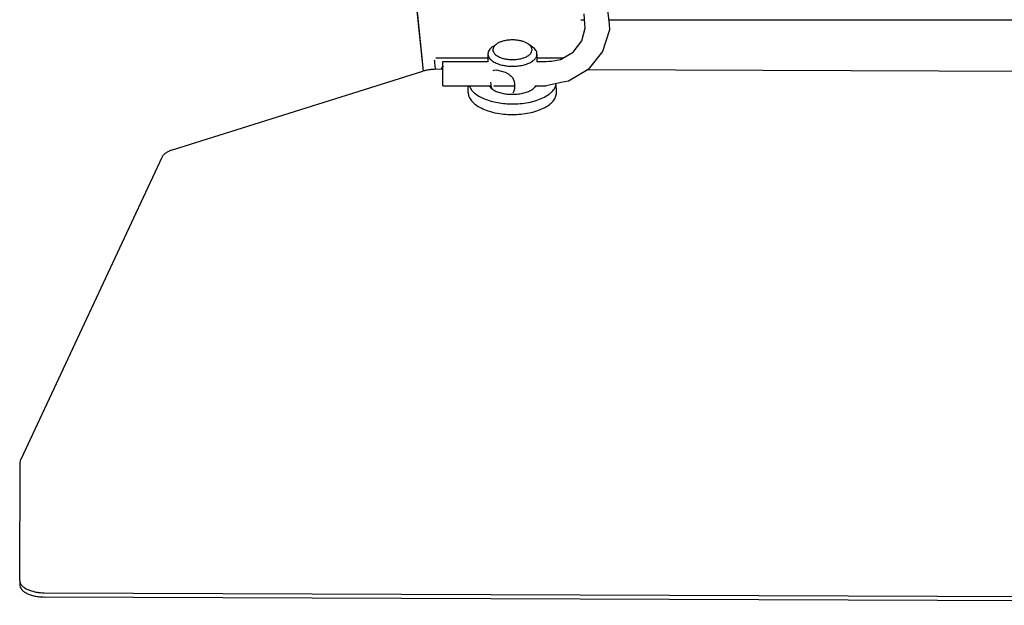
# Model space of a CAD drawing. Header units: millimetres. Extents: x -281 to 286, y -291 to 515.
# Tile 1 of 12: x -222 to -22, y -291 to -172. Entities that reach past the tile are written whole.
import ezdxf

# ---------------------------------------------------------------- set-up
doc = ezdxf.new("R2010")
doc.units = ezdxf.units.MM

msp = doc.modelspace()

# ---------------------------------------------------------------- linework, layer by layer
at = {"color": 7, "linetype": 'Continuous'}
for p, q in [((-139.98, -182.03), (-141.33, -169.16)), ((-139.96, -182.02), (-141.29, -169.3)), ((-107.1, -172.46), (-107.23, -170.39)), ((-102.57, -169.01), (-102.16, -172.46)), ((-107.91, -171.55), (-107.16, -171.55)), ((-107.04, -173.28), (-107.1, -172.46)), ((-102.27, -171.55), (107.98, -171.55)), ((-102.16, -172.46), (-102.08, -173.63)), ((-107.72, -175.86), (-107.04, -173.28)), ((-102.08, -173.63), (-103.47, -178.06)), ((-125.91, -177.09), (-125.09, -176.51)), ((-117.75, -177.12), (-118.56, -176.54)), ((-109.47, -178.15), (-107.72, -175.86)), ((-126.84, -178.53), (-126.84, -180.15)), ((-116.84, -178.56), (-116.84, -180.16)), ((-112.02, -179.69), (-109.47, -178.15)), ((-103.47, -178.06), (-106.38, -181.69)), ((-126.84, -179.38), (-137.48, -179.38)), ((-136, -180.05), (-126.84, -180.05)), ((-136, -182.29), (-136, -180.05)), ((-134.31, -180.05), (-133.35, -180.05)), ((-133.35, -180.05), (-126.84, -180.05)), ((-111.49, -179.37), (-116.84, -179.37)), ((-116.84, -180.05), (-114.94, -180.05)), ((-116.84, -180.05), (-115, -180.05)), ((-115, -180.05), (-114.45, -180.02)), ((-114.45, -180.02), (-113.87, -180.03)), ((-113.87, -180.03), (-112.02, -179.69)), ((-191.12, -198.1), (-140.08, -182.05)), ((-137.67, -180.72), (-137.56, -181.69)), ((-136, -181.68), (-137.39, -181.67)), ((-136.27, -181.66), (-136.16, -181.29)), ((-136.24, -181.51), (-136.27, -181.66)), ((-135.97, -180.94), (-136.16, -181.29)), ((-136.16, -181.29), (-135.97, -180.94)), ((-136, -185.05), (-136, -182.29)), ((-125.78, -181.94), (-125.59, -181.83)), ((-125.59, -181.83), (-125.12, -181.74)), ((-125.12, -181.74), (-123.3, -182.22)), ((-123.3, -182.22), (-122.72, -182.56)), ((-122.72, -182.56), (-122.58, -182.66)), ((-106.38, -181.69), (-110.39, -184.06)), ((113.71, -182.64), (-106.55, -181.79)), ((-126.21, -184.83), (-126.26, -184.29)), ((-122.58, -182.66), (-122.28, -182.9)), ((-122.28, -182.9), (-122.12, -183.05)), ((-122.12, -183.05), (-121.9, -183.29)), ((-121.9, -183.29), (-121.62, -183.72)), ((-121.62, -183.72), (-121.53, -183.94)), ((-121.53, -183.94), (-121.46, -184.18)), ((-121.46, -184.18), (-121.42, -184.54)), ((-121.42, -184.54), (-121.43, -185.62)), ((-112.53, -184.51), (-115, -185.05)), ((-111.93, -184.33), (-112.53, -184.51)), ((-110.39, -184.06), (-111.93, -184.33)), ((-136, -185.05), (-126.37, -185.05)), ((-130.87, -186.35), (-130.86, -185.05)), ((-130.64, -185.05), (-130.13, -185.96)), ((-126.53, -185.05), (-126.09, -185.63)), ((-126.1, -185.36), (-126.21, -184.83)), ((-126.06, -185.52), (-126.1, -185.36)), ((-126, -185.67), (-126.06, -185.52)), ((-125.62, -185.05), (-121.43, -185.05)), ((-121.53, -186.1), (-121.76, -186.56)), ((-121.43, -185.62), (-121.53, -186.1)), ((-117.29, -185.05), (-115, -185.05)), ((-112.92, -184.78), (-112.9, -184.59)), ((-112.87, -186.42), (-112.9, -184.59)), ((-193.31, -199.63), (-222.03, -261.2)), ((-222.25, -285.85), (-222.16, -261.76)), ((-222.16, -261.76), (-222.03, -261.2)), ((-222.25, -285.85), (-222.25, -286.71)), ((-217.26, -288.37), (220.74, -290.05)), ((220.73, -290.92), (-217.26, -289.23))]:
    msp.add_line(p, q, dxfattribs=at)
msp.add_arc((-134.31, -182.05), 2, 146.1737, 168.5941, dxfattribs=at)
msp.add_arc((-134.31, -182.05), 2, 146.1737, 168.5941, dxfattribs=at)
for points in [[(-125.09, -176.51), (-125.56, -176.94), (-125.8, -177.41), (-125.81, -177.89), (-125.58, -178.36), (-125.14, -178.79), (-124.5, -179.16), (-123.71, -179.44), (-122.8, -179.62), (-121.84, -179.68), (-120.88, -179.62), (-119.97, -179.45), (-119.17, -179.18), (-118.53, -178.82), (-118.09, -178.39), (-117.86, -177.92), (-117.87, -177.44), (-118.1, -176.97), (-118.56, -176.54)], [(-122.53, -175.71), (-123.28, -175.81), (-123.97, -175.98), (-124.59, -176.22), (-125.09, -176.51)], [(-118.56, -176.54), (-119.05, -176.25), (-119.64, -176.01), (-120.31, -175.83), (-121.03, -175.72), (-121.78, -175.68), (-122.53, -175.71)], [(-125.91, -177.09), (-126.31, -177.41), (-126.6, -177.77), (-126.78, -178.14), (-126.84, -178.53)], [(-126.84, -178.53), (-126.71, -179.08), (-126.35, -179.61), (-125.75, -180.09), (-124.96, -180.49), (-124.01, -180.79), (-122.96, -180.98), (-121.85, -181.05), (-120.73, -180.99), (-119.68, -180.81), (-118.73, -180.51), (-117.93, -180.12), (-117.34, -179.65), (-116.96, -179.12), (-116.84, -178.56)], [(-116.84, -178.56), (-116.89, -178.18), (-117.07, -177.81), (-117.36, -177.45), (-117.75, -177.12)], [(-137.77, -179.71), (-137.72, -180.22), (-137.67, -180.72)], [(-137.39, -181.67), (-138.1, -181.69), (-138.79, -181.77), (-139.46, -181.89), (-140.08, -182.05)], [(-130.87, -186.35), (-130.7, -187.23), (-130.19, -188.07), (-129.36, -188.85), (-128.24, -189.54), (-126.88, -190.1), (-125.33, -190.53), (-123.64, -190.79), (-121.88, -190.88), (-120.13, -190.8), (-118.44, -190.55), (-116.88, -190.14), (-115.51, -189.59), (-114.39, -188.91), (-113.56, -188.14), (-113.04, -187.29), (-112.87, -186.42)], [(-130.13, -185.96), (-129.39, -186.66), (-128.42, -187.28), (-127.25, -187.8), (-125.92, -188.22), (-124.46, -188.52), (-122.93, -188.68)], [(-126.09, -185.63), (-125.35, -186.06), (-124.44, -186.41), (-123.4, -186.64), (-122.28, -186.76)], [(-122.93, -188.68), (-121.17, -188.71), (-119.43, -188.56), (-117.78, -188.24), (-116.3, -187.77), (-115.02, -187.16), (-114.01, -186.44), (-113.3, -185.64), (-112.92, -184.78)], [(-122.28, -186.76), (-121.13, -186.74), (-120.03, -186.6), (-119.02, -186.34), (-118.14, -185.98), (-117.46, -185.52), (-117, -185)], [(-191.12, -198.1), (-191.88, -198.39), (-192.52, -198.76), (-193, -199.18), (-193.31, -199.63)], [(-222.25, -285.85), (-222.16, -286.33), (-221.87, -286.8), (-221.41, -287.24), (-220.79, -287.62), (-220.04, -287.93), (-219.17, -288.17), (-218.23, -288.31), (-217.26, -288.37)], [(-222.25, -286.71), (-222.16, -287.2), (-221.88, -287.67), (-221.42, -288.11), (-220.8, -288.49), (-220.04, -288.8), (-219.18, -289.03), (-218.24, -289.18), (-217.26, -289.23)]]:
    msp.add_spline(points, degree=3, dxfattribs=at)

doc.saveas('drawing.dxf')
